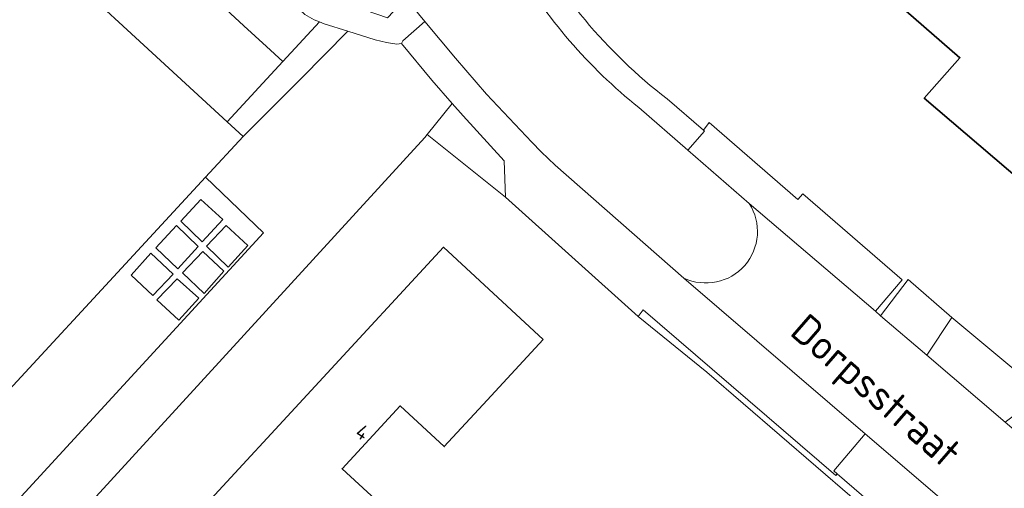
# Model space of a CAD drawing. Extents: x 184422 to 188298, y 343471 to 350189.
# Tile 143 of 256: x 186233 to 186293, y 347008 to 347037. Entities that reach past the tile are written whole.
import ezdxf
from ezdxf.enums import TextEntityAlignment as Align

# ---------------------------------------------------------------- set-up
doc = ezdxf.new("R2010")
doc.units = 0
for name, color, linetype, lineweight in [('B-WA-GR-BEPLANTING_CULTUUR_HEESTERS-GV', 252, 'Continuous', 18), ('B-WA-OG-TERREIN_CULTUURSCHEIDING-GV', 252, 'Continuous', 18), ('B-WA-OG-TERREIN_ERF-GV', 252, 'Continuous', 18), ('B-WA-OG-TOPOGRAFIE-T18', 252, 'Continuous', 18), ('B-WA-VH-VERHARDING_ASFALT-GV', 252, 'Continuous', 18), ('B-WA-VH-VERHARDING_GESLOTEN-GV', 252, 'Continuous', 18), ('B-WA-VH-VERHARDING_HALFVERHARDING_GRIND-GV', 252, 'Continuous', 18), ('B-WA-VH-VERHARDING_OPEN-GV', 252, 'Continuous', 18), ('B-WA-VH-VERHARDING_SIERBESTRATING-GV', 252, 'Continuous', 18), ('B-WA-VH-VERHARDING_STRAATBAKSTEEN-GV', 252, 'Continuous', 18), ('B-WE-OG-BEBOUWING-GV', 250, 'Continuous', 35), ('B-WE-OG-BEBOUWING-T18', 10, 'Continuous', 18)]:
    doc.layers.add(name, color=color, linetype=linetype, lineweight=lineweight)
doc.styles.add('NLCS-ISO-M1000-T18', font='NLCS-ISO.ttf', dxfattribs={"height": 1.8})
doc.styles.add('NLCS-ISO-M500-T18', font='NLCS-ISO.ttf', dxfattribs={"height": 0.9})

msp = doc.modelspace()

# ---------------------------------------------------------------- linework, layer by layer
at = {"layer": 'B-WA-GR-BEPLANTING_CULTUUR_HEESTERS-GV', "flags": 128}
msp.add_lwpolyline([(186245.156, 347037.953), (186244.207, 347038.824), (186233.373, 347048.714), (186230.23, 347045.111), (186232.079, 347043.21), (186245.985, 347030.434), (186249.367, 347034.075), (186248.373, 347034.99), (186247.004, 347036.252), (186245.403, 347037.726)], close=True, dxfattribs=at)
msp.add_lwpolyline([(186245.156, 347037.953), (186244.207, 347038.824), (186233.373, 347048.714), (186230.23, 347045.111), (186232.079, 347043.21), (186245.985, 347030.434), (186249.367, 347034.075), (186248.373, 347034.99), (186247.004, 347036.252), (186245.403, 347037.726)], close=True, dxfattribs=at)
msp.add_lwpolyline([(186245.156, 347037.953), (186244.207, 347038.824), (186233.373, 347048.714), (186230.23, 347045.111), (186232.079, 347043.21), (186245.985, 347030.434), (186249.367, 347034.075), (186248.373, 347034.99), (186247.004, 347036.252), (186245.403, 347037.726)], close=True, dxfattribs=at)
at = {"layer": 'B-WA-OG-TERREIN_CULTUURSCHEIDING-GV', "flags": 128}
for points in [[(186244.207, 347038.824), (186245.156, 347037.953), (186245.403, 347037.726), (186247.004, 347036.252), (186248.373, 347034.99), (186249.367, 347034.075), (186251.598, 347036.477), (186251.276, 347036.613), (186250.704, 347036.937), (186250.669, 347036.969), (186249.318, 347038.2), (186247.399, 347039.949), (186247.278, 347040.062), (186246.259, 347041.016), (186235.331, 347050.909), (186233.373, 347048.714)], [(186244.207, 347038.824), (186245.156, 347037.953), (186245.403, 347037.726), (186247.004, 347036.252), (186248.373, 347034.99), (186249.367, 347034.075), (186251.598, 347036.477), (186251.276, 347036.613), (186250.704, 347036.937), (186250.669, 347036.969), (186249.318, 347038.2), (186247.399, 347039.949), (186247.278, 347040.062), (186246.259, 347041.016), (186235.331, 347050.909), (186233.373, 347048.714)], [(186244.207, 347038.824), (186245.156, 347037.953), (186245.403, 347037.726), (186247.004, 347036.252), (186248.373, 347034.99), (186249.367, 347034.075), (186251.598, 347036.477), (186251.276, 347036.613), (186250.704, 347036.937), (186250.669, 347036.969), (186249.318, 347038.2), (186247.399, 347039.949), (186247.278, 347040.062), (186246.259, 347041.016), (186235.331, 347050.909), (186233.373, 347048.714)], [(186229.245, 347007.03), (186226.855, 347004.414), (186227.651, 347003.62), (186228.437, 347002.816), (186231.194, 347002.576), (186233.441, 347002.688), (186257.987, 347029.478), (186258.127, 347029.652), (186259.644, 347031.536), (186258.407, 347032.953), (186256.573, 347035.164), (186256.275, 347035.142), (186255.655, 347035.241), (186254.967, 347035.399), (186253.315, 347035.912), (186250.472, 347033.057), (186246.964, 347029.534), (186244.683, 347027.069), (186248.2, 347023.701), (186231.199, 347005.231)], [(186229.245, 347007.03), (186226.855, 347004.414), (186227.651, 347003.62), (186228.437, 347002.816), (186231.194, 347002.576), (186233.441, 347002.688), (186257.987, 347029.478), (186258.127, 347029.652), (186259.644, 347031.536), (186258.407, 347032.953), (186256.573, 347035.164), (186256.275, 347035.142), (186255.655, 347035.241), (186254.967, 347035.399), (186253.315, 347035.912), (186250.472, 347033.057), (186246.964, 347029.534), (186244.683, 347027.069), (186248.2, 347023.701), (186231.199, 347005.231)], [(186229.245, 347007.03), (186226.855, 347004.414), (186227.651, 347003.62), (186228.437, 347002.816), (186231.194, 347002.576), (186233.441, 347002.688), (186257.987, 347029.478), (186258.127, 347029.652), (186259.644, 347031.536), (186258.407, 347032.953), (186256.573, 347035.164), (186256.275, 347035.142), (186255.655, 347035.241), (186254.967, 347035.399), (186253.315, 347035.912), (186250.472, 347033.057), (186246.964, 347029.534), (186244.683, 347027.069), (186248.2, 347023.701), (186231.199, 347005.231)]]:
    msp.add_lwpolyline(points, close=True, dxfattribs=at)
at = {"layer": 'B-WA-OG-TERREIN_ERF-GV', "flags": 128}
for points in [[(186272.667, 347031.817), (186274.874, 347029.928), (186275.232, 347030.386), (186280.611, 347025.729), (186280.905, 347026.06), (186286.934, 347020.843), (186285.306, 347018.946), (186285.624, 347018.674), (186287.297, 347020.864), (186289.941, 347018.561), (186294.8, 347014.526), (186295.255, 347014.148), (186307.868, 347035.631), (186321.011, 347058.152), (186322.196, 347060.737), (186324.032, 347063.987), (186323.413, 347064.321), (186323.967, 347065.343)], [(186272.667, 347031.817), (186274.874, 347029.928), (186275.232, 347030.386), (186280.611, 347025.729), (186280.905, 347026.06), (186286.934, 347020.843), (186285.306, 347018.946), (186285.624, 347018.674), (186287.297, 347020.864), (186289.941, 347018.561), (186294.8, 347014.526), (186295.255, 347014.148), (186307.868, 347035.631), (186321.011, 347058.152), (186322.196, 347060.737), (186324.032, 347063.987), (186323.413, 347064.321), (186323.967, 347065.343)], [(186272.667, 347031.817), (186274.874, 347029.928), (186275.232, 347030.386), (186280.611, 347025.729), (186280.905, 347026.06), (186286.934, 347020.843), (186285.306, 347018.946), (186285.624, 347018.674), (186287.297, 347020.864), (186289.941, 347018.561), (186294.8, 347014.526), (186295.255, 347014.148), (186307.868, 347035.631), (186321.011, 347058.152), (186322.196, 347060.737), (186324.032, 347063.987), (186323.413, 347064.321), (186323.967, 347065.343)], [(186300.972, 346991.823), (186293.063, 346999.384), (186286.095, 347005.751), (186275.076, 347015.251), (186270.924, 347018.634), (186262.88, 347025.87), (186258.127, 347029.652), (186257.987, 347029.478), (186233.441, 347002.688), (186248.368, 346988.55), (186249.265, 346987.812), (186245.921, 346984.053), (186243.54, 346983.787), (186245.548, 346980.731), (186235.403, 346969.757), (186235.416, 346969.636), (186235.07, 346969.206)], [(186300.972, 346991.823), (186293.063, 346999.384), (186286.095, 347005.751), (186275.076, 347015.251), (186270.924, 347018.634), (186262.88, 347025.87), (186258.127, 347029.652), (186257.987, 347029.478), (186233.441, 347002.688), (186248.368, 346988.55), (186249.265, 346987.812), (186245.921, 346984.053), (186243.54, 346983.787), (186245.548, 346980.731), (186235.403, 346969.757), (186235.416, 346969.636), (186235.07, 346969.206)], [(186300.972, 346991.823), (186293.063, 346999.384), (186286.095, 347005.751), (186275.076, 347015.251), (186270.924, 347018.634), (186262.88, 347025.87), (186258.127, 347029.652), (186257.987, 347029.478), (186233.441, 347002.688), (186248.368, 346988.55), (186249.265, 346987.812), (186245.921, 346984.053), (186243.54, 346983.787), (186245.548, 346980.731), (186235.403, 346969.757), (186235.416, 346969.636), (186235.07, 346969.206)]]:
    msp.add_lwpolyline(points, dxfattribs=at)
for points in [[(186302.341, 347035.365), (186299.574, 347032.116), (186300.754, 347031.095), (186295.876, 347025.377), (186288.273, 347031.855), (186290.431, 347034.307), (186287.155, 347037.161), (186290.469, 347040.965), (186292.724, 347043.554), (186298.534, 347038.607)], [(186302.341, 347035.365), (186299.574, 347032.116), (186300.754, 347031.095), (186295.876, 347025.377), (186288.273, 347031.855), (186290.431, 347034.307), (186287.155, 347037.161), (186290.469, 347040.965), (186292.724, 347043.554), (186298.534, 347038.607)], [(186302.341, 347035.365), (186299.574, 347032.116), (186300.754, 347031.095), (186295.876, 347025.377), (186288.273, 347031.855), (186290.431, 347034.307), (186287.155, 347037.161), (186290.469, 347040.965), (186292.724, 347043.554), (186298.534, 347038.607)], [(186244.026, 347006.5), (186259.103, 347022.822), (186265.153, 347017.234), (186261.76, 347013.561), (186259.156, 347010.742), (186256.481, 347013.212), (186252.965, 347009.405), (186254.996, 347007.53), (186251.604, 347003.857), (186250.605, 347004.78), (186248.433, 347002.429)], [(186244.026, 347006.5), (186259.103, 347022.822), (186265.153, 347017.234), (186261.76, 347013.561), (186259.156, 347010.742), (186256.481, 347013.212), (186252.965, 347009.405), (186254.996, 347007.53), (186251.604, 347003.857), (186250.605, 347004.78), (186248.433, 347002.429)], [(186244.026, 347006.5), (186259.103, 347022.822), (186265.153, 347017.234), (186261.76, 347013.561), (186259.156, 347010.742), (186256.481, 347013.212), (186252.965, 347009.405), (186254.996, 347007.53), (186251.604, 347003.857), (186250.605, 347004.78), (186248.433, 347002.429)]]:
    msp.add_lwpolyline(points, close=True, dxfattribs=at)
at = {"layer": 'B-WA-OG-TERREIN_ERF-GV'}
msp.add_lwpolyline([(186263.852, 347042.331, 0.10756), (186272.667, 347031.817)], format="xyb", dxfattribs=at)
msp.add_lwpolyline([(186263.852, 347042.331, 0.10756), (186272.667, 347031.817)], format="xyb", dxfattribs=at)
msp.add_lwpolyline([(186263.852, 347042.331, 0.10756), (186272.667, 347031.817)], format="xyb", dxfattribs=at)
at = {"layer": 'B-WA-VH-VERHARDING_ASFALT-GV', "flags": 128}
msp.add_lwpolyline([(186285.624, 347018.674), (186288.426, 347016.28), (186289.941, 347018.561), (186287.297, 347020.864)], close=True, dxfattribs=at)
msp.add_lwpolyline([(186285.624, 347018.674), (186288.426, 347016.28), (186289.941, 347018.561), (186287.297, 347020.864)], close=True, dxfattribs=at)
msp.add_lwpolyline([(186285.624, 347018.674), (186288.426, 347016.28), (186289.941, 347018.561), (186287.297, 347020.864)], close=True, dxfattribs=at)
at = {"layer": 'B-WA-VH-VERHARDING_GESLOTEN-GV', "flags": 128}
for points in [[(186213.007, 347022.598), (186227.892, 347008.922), (186227.893, 347008.923), (186244.683, 347027.069), (186246.964, 347029.534), (186245.985, 347030.434), (186232.079, 347043.21), (186227.247, 347037.988), (186216.32, 347026.179)], [(186213.007, 347022.598), (186227.892, 347008.922), (186227.893, 347008.923), (186244.683, 347027.069), (186246.964, 347029.534), (186245.985, 347030.434), (186232.079, 347043.21), (186227.247, 347037.988), (186216.32, 347026.179)], [(186213.007, 347022.598), (186227.892, 347008.922), (186227.893, 347008.923), (186244.683, 347027.069), (186246.964, 347029.534), (186245.985, 347030.434), (186232.079, 347043.21), (186227.247, 347037.988), (186216.32, 347026.179)], [(186243.175, 347024.401), (186244.471, 347023.151), (186245.723, 347024.507), (186244.387, 347025.71)], [(186243.175, 347024.401), (186244.471, 347023.151), (186245.723, 347024.507), (186244.387, 347025.71)], [(186243.175, 347024.401), (186244.471, 347023.151), (186245.723, 347024.507), (186244.387, 347025.71)], [(186241.671, 347022.79), (186242.998, 347021.523), (186244.24, 347022.871), (186242.912, 347024.139)], [(186241.671, 347022.79), (186242.998, 347021.523), (186244.24, 347022.871), (186242.912, 347024.139)], [(186241.671, 347022.79), (186242.998, 347021.523), (186244.24, 347022.871), (186242.912, 347024.139)], [(186245.92, 347024.147), (186244.731, 347022.882), (186246.061, 347021.626), (186247.25, 347022.934)], [(186245.92, 347024.147), (186244.731, 347022.882), (186246.061, 347021.626), (186247.25, 347022.934)], [(186245.92, 347024.147), (186244.731, 347022.882), (186246.061, 347021.626), (186247.25, 347022.934)], [(186240.16, 347021.131), (186241.488, 347019.902), (186242.719, 347021.201), (186241.358, 347022.467)], [(186240.16, 347021.131), (186241.488, 347019.902), (186242.719, 347021.201), (186241.358, 347022.467)], [(186240.16, 347021.131), (186241.488, 347019.902), (186242.719, 347021.201), (186241.358, 347022.467)], [(186244.505, 347022.573), (186243.278, 347021.278), (186244.594, 347020.031), (186245.787, 347021.367)], [(186244.505, 347022.573), (186243.278, 347021.278), (186244.594, 347020.031), (186245.787, 347021.367)], [(186244.505, 347022.573), (186243.278, 347021.278), (186244.594, 347020.031), (186245.787, 347021.367)], [(186242.948, 347020.908), (186241.73, 347019.637), (186243.064, 347018.398), (186244.267, 347019.743)], [(186242.948, 347020.908), (186241.73, 347019.637), (186243.064, 347018.398), (186244.267, 347019.743)], [(186242.948, 347020.908), (186241.73, 347019.637), (186243.064, 347018.398), (186244.267, 347019.743)]]:
    msp.add_lwpolyline(points, close=True, dxfattribs=at)
at = {"layer": 'B-WA-VH-VERHARDING_GESLOTEN-GV'}
msp.add_lwpolyline([(186277.66, 347025.477, -0.753495), (186273.692, 347020.959)], format="xyb", dxfattribs=at)
msp.add_lwpolyline([(186277.66, 347025.477, -0.753495), (186273.692, 347020.959)], format="xyb", dxfattribs=at)
msp.add_lwpolyline([(186277.66, 347025.477, -0.753495), (186273.692, 347020.959)], format="xyb", dxfattribs=at)
at = {"layer": 'B-WA-VH-VERHARDING_GESLOTEN-GV', "flags": 128}
for points in [[(186311.746, 346990.236), (186313.675, 346992.573), (186313.435, 346992.759), (186313.09, 346993.019), (186311.061, 346996.101), (186311.407, 346996.51), (186298.255, 347007.857), (186297.219, 347008.769), (186293.167, 347012.23), (186288.426, 347016.28), (186285.624, 347018.674), (186285.306, 347018.946), (186277.66, 347025.477)], [(186311.746, 346990.236), (186313.675, 346992.573), (186313.435, 346992.759), (186313.09, 346993.019), (186311.061, 346996.101), (186311.407, 346996.51), (186298.255, 347007.857), (186297.219, 347008.769), (186293.167, 347012.23), (186288.426, 347016.28), (186285.624, 347018.674), (186285.306, 347018.946), (186277.66, 347025.477)], [(186311.746, 346990.236), (186313.675, 346992.573), (186313.435, 346992.759), (186313.09, 346993.019), (186311.061, 346996.101), (186311.407, 346996.51), (186298.255, 347007.857), (186297.219, 347008.769), (186293.167, 347012.23), (186288.426, 347016.28), (186285.624, 347018.674), (186285.306, 347018.946), (186277.66, 347025.477)], [(186273.692, 347020.959), (186284.689, 347011.52), (186294.259, 347003.306), (186298.094, 347000), (186303.801, 346995.072), (186304.133, 346994.786), (186306.472, 346992.766), (186307.44, 346991.93), (186307.821, 346992.306), (186311.153, 346990.751), (186311.593, 346990.367), (186311.746, 346990.236)], [(186273.692, 347020.959), (186284.689, 347011.52), (186294.259, 347003.306), (186298.094, 347000), (186303.801, 346995.072), (186304.133, 346994.786), (186306.472, 346992.766), (186307.44, 346991.93), (186307.821, 346992.306), (186311.153, 346990.751), (186311.593, 346990.367), (186311.746, 346990.236)], [(186273.692, 347020.959), (186284.689, 347011.52), (186294.259, 347003.306), (186298.094, 347000), (186303.801, 346995.072), (186304.133, 346994.786), (186306.472, 346992.766), (186307.44, 346991.93), (186307.821, 346992.306), (186311.153, 346990.751), (186311.593, 346990.367), (186311.746, 346990.236)]]:
    msp.add_lwpolyline(points, dxfattribs=at)
at = {"layer": 'B-WA-VH-VERHARDING_HALFVERHARDING_GRIND-GV', "flags": 128}
for points in [[(186262.88, 347025.87), (186262.786, 347028.053), (186260.296, 347030.79), (186259.644, 347031.536), (186258.127, 347029.652)], [(186262.88, 347025.87), (186262.786, 347028.053), (186260.296, 347030.79), (186259.644, 347031.536), (186258.127, 347029.652)], [(186262.88, 347025.87), (186262.786, 347028.053), (186260.296, 347030.79), (186259.644, 347031.536), (186258.127, 347029.652)], [(186282.986, 347009.098), (186282.897, 347009), (186271.228, 347019.037), (186270.924, 347018.634), (186275.076, 347015.251), (186286.095, 347005.751), (186293.063, 346999.384), (186300.972, 346991.823), (186301.844, 346992.825)], [(186282.986, 347009.098), (186282.897, 347009), (186271.228, 347019.037), (186270.924, 347018.634), (186275.076, 347015.251), (186286.095, 347005.751), (186293.063, 346999.384), (186300.972, 346991.823), (186301.844, 346992.825)], [(186282.986, 347009.098), (186282.897, 347009), (186271.228, 347019.037), (186270.924, 347018.634), (186275.076, 347015.251), (186286.095, 347005.751), (186293.063, 346999.384), (186300.972, 346991.823), (186301.844, 346992.825)]]:
    msp.add_lwpolyline(points, close=True, dxfattribs=at)
at = {"layer": 'B-WA-VH-VERHARDING_OPEN-GV'}
for points in [[(186272.667, 347031.817, -0.10756), (186263.852, 347042.331)], [(186272.667, 347031.817, -0.10756), (186263.852, 347042.331)], [(186272.667, 347031.817, -0.10756), (186263.852, 347042.331)], [(186263.383, 347040.11, 0.094174), (186270.96, 347031.291)], [(186263.383, 347040.11, 0.094174), (186270.96, 347031.291)], [(186263.383, 347040.11, 0.094174), (186270.96, 347031.291)]]:
    msp.add_lwpolyline(points, format="xyb", dxfattribs=at)
at = {"layer": 'B-WA-VH-VERHARDING_OPEN-GV', "flags": 128}
for points in [[(186273.692, 347020.959), (186265.875, 347027.806), (186265.03, 347028.614), (186264.461, 347029.197), (186261.729, 347032.104), (186259.834, 347034.283), (186257.982, 347036.499), (186256.636, 347035.337), (186256.573, 347035.164), (186258.407, 347032.953), (186259.644, 347031.536), (186260.296, 347030.79), (186262.786, 347028.053), (186262.88, 347025.87), (186270.924, 347018.634), (186271.228, 347019.037), (186282.897, 347009), (186282.986, 347009.098), (186282.783, 347009.273), (186284.689, 347011.52)], [(186273.692, 347020.959), (186265.875, 347027.806), (186265.03, 347028.614), (186264.461, 347029.197), (186261.729, 347032.104), (186259.834, 347034.283), (186257.982, 347036.499), (186256.636, 347035.337), (186256.573, 347035.164), (186258.407, 347032.953), (186259.644, 347031.536), (186260.296, 347030.79), (186262.786, 347028.053), (186262.88, 347025.87), (186270.924, 347018.634), (186271.228, 347019.037), (186282.897, 347009), (186282.986, 347009.098), (186282.783, 347009.273), (186284.689, 347011.52)], [(186273.692, 347020.959), (186265.875, 347027.806), (186265.03, 347028.614), (186264.461, 347029.197), (186261.729, 347032.104), (186259.834, 347034.283), (186257.982, 347036.499), (186256.636, 347035.337), (186256.573, 347035.164), (186258.407, 347032.953), (186259.644, 347031.536), (186260.296, 347030.79), (186262.786, 347028.053), (186262.88, 347025.87), (186270.924, 347018.634), (186271.228, 347019.037), (186282.897, 347009), (186282.986, 347009.098), (186282.783, 347009.273), (186284.689, 347011.52)], [(186274.874, 347029.928), (186274.933, 347029.854), (186273.936, 347028.709), (186277.66, 347025.477), (186285.306, 347018.946), (186286.934, 347020.843), (186280.905, 347026.06), (186280.611, 347025.729), (186275.232, 347030.386)], [(186274.874, 347029.928), (186274.933, 347029.854), (186273.936, 347028.709), (186277.66, 347025.477), (186285.306, 347018.946), (186286.934, 347020.843), (186280.905, 347026.06), (186280.611, 347025.729), (186275.232, 347030.386)], [(186274.874, 347029.928), (186274.933, 347029.854), (186273.936, 347028.709), (186277.66, 347025.477), (186285.306, 347018.946), (186286.934, 347020.843), (186280.905, 347026.06), (186280.611, 347025.729), (186275.232, 347030.386)], [(186289.941, 347018.561), (186288.426, 347016.28), (186293.167, 347012.23), (186294.888, 347013.524), (186295.255, 347014.148), (186294.8, 347014.526)], [(186289.941, 347018.561), (186288.426, 347016.28), (186293.167, 347012.23), (186294.888, 347013.524), (186295.255, 347014.148), (186294.8, 347014.526)], [(186289.941, 347018.561), (186288.426, 347016.28), (186293.167, 347012.23), (186294.888, 347013.524), (186295.255, 347014.148), (186294.8, 347014.526)], [(186303.801, 346995.072), (186298.094, 347000), (186294.259, 347003.306), (186284.689, 347011.52), (186282.783, 347009.273), (186282.986, 347009.098), (186301.844, 346992.825), (186302.18, 346992.535), (186304.133, 346994.786)], [(186303.801, 346995.072), (186298.094, 347000), (186294.259, 347003.306), (186284.689, 347011.52), (186282.783, 347009.273), (186282.986, 347009.098), (186301.844, 346992.825), (186302.18, 346992.535), (186304.133, 346994.786)], [(186303.801, 346995.072), (186298.094, 347000), (186294.259, 347003.306), (186284.689, 347011.52), (186282.783, 347009.273), (186282.986, 347009.098), (186301.844, 346992.825), (186302.18, 346992.535), (186304.133, 346994.786)]]:
    msp.add_lwpolyline(points, close=True, dxfattribs=at)
for points in [[(186273.936, 347028.709), (186274.933, 347029.854), (186274.874, 347029.928), (186272.667, 347031.817)], [(186273.936, 347028.709), (186274.933, 347029.854), (186274.874, 347029.928), (186272.667, 347031.817)], [(186273.936, 347028.709), (186274.933, 347029.854), (186274.874, 347029.928), (186272.667, 347031.817)], [(186270.96, 347031.291), (186273.936, 347028.709)], [(186270.96, 347031.291), (186273.936, 347028.709)], [(186270.96, 347031.291), (186273.936, 347028.709)]]:
    msp.add_lwpolyline(points, dxfattribs=at)
at = {"layer": 'B-WA-VH-VERHARDING_SIERBESTRATING-GV', "flags": 128}
msp.add_lwpolyline([(186256.573, 347035.164), (186256.636, 347035.337), (186257.982, 347036.499), (186256.835, 347037.931), (186255.711, 347036.733), (186251.65, 347038.152), (186236.35, 347052.055), (186235.331, 347050.909), (186246.259, 347041.016), (186247.278, 347040.062), (186247.399, 347039.949), (186249.318, 347038.2), (186250.669, 347036.969), (186250.704, 347036.937), (186251.276, 347036.613), (186251.598, 347036.477), (186251.883, 347036.357), (186253.315, 347035.912), (186254.967, 347035.399), (186255.655, 347035.241), (186256.275, 347035.142)], close=True, dxfattribs=at)
msp.add_lwpolyline([(186256.573, 347035.164), (186256.636, 347035.337), (186257.982, 347036.499), (186256.835, 347037.931), (186255.711, 347036.733), (186251.65, 347038.152), (186236.35, 347052.055), (186235.331, 347050.909), (186246.259, 347041.016), (186247.278, 347040.062), (186247.399, 347039.949), (186249.318, 347038.2), (186250.669, 347036.969), (186250.704, 347036.937), (186251.276, 347036.613), (186251.598, 347036.477), (186251.883, 347036.357), (186253.315, 347035.912), (186254.967, 347035.399), (186255.655, 347035.241), (186256.275, 347035.142)], close=True, dxfattribs=at)
msp.add_lwpolyline([(186256.573, 347035.164), (186256.636, 347035.337), (186257.982, 347036.499), (186256.835, 347037.931), (186255.711, 347036.733), (186251.65, 347038.152), (186236.35, 347052.055), (186235.331, 347050.909), (186246.259, 347041.016), (186247.278, 347040.062), (186247.399, 347039.949), (186249.318, 347038.2), (186250.669, 347036.969), (186250.704, 347036.937), (186251.276, 347036.613), (186251.598, 347036.477), (186251.883, 347036.357), (186253.315, 347035.912), (186254.967, 347035.399), (186255.655, 347035.241), (186256.275, 347035.142)], close=True, dxfattribs=at)
at = {"layer": 'B-WA-VH-VERHARDING_STRAATBAKSTEEN-GV'}
for points in [[(186270.96, 347031.291, -0.094174), (186263.383, 347040.11)], [(186270.96, 347031.291, -0.094174), (186263.383, 347040.11)], [(186270.96, 347031.291, -0.094174), (186263.383, 347040.11)], [(186273.692, 347020.959, 0.753495), (186277.66, 347025.477)], [(186273.692, 347020.959, 0.753495), (186277.66, 347025.477)], [(186273.692, 347020.959, 0.753495), (186277.66, 347025.477)]]:
    msp.add_lwpolyline(points, format="xyb", dxfattribs=at)
at = {"layer": 'B-WA-VH-VERHARDING_STRAATBAKSTEEN-GV', "flags": 128}
for points in [[(186256.009, 347038.962), (186256.835, 347037.931), (186257.982, 347036.499)], [(186256.009, 347038.962), (186256.835, 347037.931), (186257.982, 347036.499)], [(186256.009, 347038.962), (186256.835, 347037.931), (186257.982, 347036.499)], [(186257.982, 347036.499), (186259.834, 347034.283), (186261.729, 347032.104), (186264.461, 347029.197), (186265.03, 347028.614), (186265.875, 347027.806), (186273.692, 347020.959)], [(186257.982, 347036.499), (186259.834, 347034.283), (186261.729, 347032.104), (186264.461, 347029.197), (186265.03, 347028.614), (186265.875, 347027.806), (186273.692, 347020.959)], [(186257.982, 347036.499), (186259.834, 347034.283), (186261.729, 347032.104), (186264.461, 347029.197), (186265.03, 347028.614), (186265.875, 347027.806), (186273.692, 347020.959)], [(186277.66, 347025.477), (186273.936, 347028.709), (186270.96, 347031.291)], [(186277.66, 347025.477), (186273.936, 347028.709), (186270.96, 347031.291)], [(186277.66, 347025.477), (186273.936, 347028.709), (186270.96, 347031.291)]]:
    msp.add_lwpolyline(points, dxfattribs=at)
for points in [[(186245.985, 347030.434), (186246.964, 347029.534), (186250.472, 347033.057), (186253.315, 347035.912), (186251.883, 347036.357), (186251.598, 347036.477), (186249.367, 347034.075)], [(186245.985, 347030.434), (186246.964, 347029.534), (186250.472, 347033.057), (186253.315, 347035.912), (186251.883, 347036.357), (186251.598, 347036.477), (186249.367, 347034.075)], [(186245.985, 347030.434), (186246.964, 347029.534), (186250.472, 347033.057), (186253.315, 347035.912), (186251.883, 347036.357), (186251.598, 347036.477), (186249.367, 347034.075)], [(186227.892, 347008.922), (186227.555, 347008.557), (186228.183, 347007.979), (186229.245, 347007.03), (186231.199, 347005.231), (186248.2, 347023.701), (186244.683, 347027.069), (186227.893, 347008.923)], [(186227.892, 347008.922), (186227.555, 347008.557), (186228.183, 347007.979), (186229.245, 347007.03), (186231.199, 347005.231), (186248.2, 347023.701), (186244.683, 347027.069), (186227.893, 347008.923)], [(186227.892, 347008.922), (186227.555, 347008.557), (186228.183, 347007.979), (186229.245, 347007.03), (186231.199, 347005.231), (186248.2, 347023.701), (186244.683, 347027.069), (186227.893, 347008.923)], [(186245.723, 347024.507), (186244.471, 347023.151), (186243.175, 347024.401), (186244.387, 347025.71)], [(186245.723, 347024.507), (186244.471, 347023.151), (186243.175, 347024.401), (186244.387, 347025.71)], [(186245.723, 347024.507), (186244.471, 347023.151), (186243.175, 347024.401), (186244.387, 347025.71)], [(186244.24, 347022.871), (186242.998, 347021.523), (186241.671, 347022.79), (186242.912, 347024.139)], [(186244.24, 347022.871), (186242.998, 347021.523), (186241.671, 347022.79), (186242.912, 347024.139)], [(186244.24, 347022.871), (186242.998, 347021.523), (186241.671, 347022.79), (186242.912, 347024.139)], [(186246.061, 347021.626), (186244.731, 347022.882), (186245.92, 347024.147), (186247.25, 347022.934)], [(186246.061, 347021.626), (186244.731, 347022.882), (186245.92, 347024.147), (186247.25, 347022.934)], [(186246.061, 347021.626), (186244.731, 347022.882), (186245.92, 347024.147), (186247.25, 347022.934)], [(186242.719, 347021.201), (186241.488, 347019.902), (186240.16, 347021.131), (186241.358, 347022.467)], [(186242.719, 347021.201), (186241.488, 347019.902), (186240.16, 347021.131), (186241.358, 347022.467)], [(186242.719, 347021.201), (186241.488, 347019.902), (186240.16, 347021.131), (186241.358, 347022.467)], [(186244.594, 347020.031), (186243.278, 347021.278), (186244.505, 347022.573), (186245.787, 347021.367)], [(186244.594, 347020.031), (186243.278, 347021.278), (186244.505, 347022.573), (186245.787, 347021.367)], [(186244.594, 347020.031), (186243.278, 347021.278), (186244.505, 347022.573), (186245.787, 347021.367)], [(186243.064, 347018.398), (186241.73, 347019.637), (186242.948, 347020.908), (186244.267, 347019.743)], [(186243.064, 347018.398), (186241.73, 347019.637), (186242.948, 347020.908), (186244.267, 347019.743)], [(186243.064, 347018.398), (186241.73, 347019.637), (186242.948, 347020.908), (186244.267, 347019.743)]]:
    msp.add_lwpolyline(points, close=True, dxfattribs=at)
at = {"layer": 'B-WE-OG-BEBOUWING-GV', "flags": 128}
for points in [[(186287.155, 347037.161), (186290.431, 347034.307), (186288.273, 347031.855), (186295.876, 347025.377), (186300.754, 347031.095), (186299.574, 347032.116), (186302.341, 347035.365), (186298.534, 347038.607), (186292.724, 347043.554), (186290.469, 347040.965)], [(186287.155, 347037.161), (186290.431, 347034.307), (186288.273, 347031.855), (186295.876, 347025.377), (186300.754, 347031.095), (186299.574, 347032.116), (186302.341, 347035.365), (186298.534, 347038.607), (186292.724, 347043.554), (186290.469, 347040.965)], [(186287.155, 347037.161), (186290.431, 347034.307), (186288.273, 347031.855), (186295.876, 347025.377), (186300.754, 347031.095), (186299.574, 347032.116), (186302.341, 347035.365), (186298.534, 347038.607), (186292.724, 347043.554), (186290.469, 347040.965)], [(186265.153, 347017.234), (186259.103, 347022.822), (186244.026, 347006.5), (186248.433, 347002.429), (186250.605, 347004.78), (186251.604, 347003.857), (186254.996, 347007.53), (186252.965, 347009.405), (186256.481, 347013.212), (186259.156, 347010.742), (186261.76, 347013.561)], [(186265.153, 347017.234), (186259.103, 347022.822), (186244.026, 347006.5), (186248.433, 347002.429), (186250.605, 347004.78), (186251.604, 347003.857), (186254.996, 347007.53), (186252.965, 347009.405), (186256.481, 347013.212), (186259.156, 347010.742), (186261.76, 347013.561)], [(186265.153, 347017.234), (186259.103, 347022.822), (186244.026, 347006.5), (186248.433, 347002.429), (186250.605, 347004.78), (186251.604, 347003.857), (186254.996, 347007.53), (186252.965, 347009.405), (186256.481, 347013.212), (186259.156, 347010.742), (186261.76, 347013.561)]]:
    msp.add_lwpolyline(points, close=True, dxfattribs=at)

# ---------------------------------------------------------------- texts
at = {"layer": 'B-WA-OG-TOPOGRAFIE-T18', "style": 'NLCS-ISO-M1000-T18'}
msp.add_text('Dorpsstraat', height=1.8, rotation=319, dxfattribs=at).set_placement((186285.183, 347013.929), align=Align.MIDDLE)
msp.add_text('Dorpsstraat', height=1.8, rotation=319, dxfattribs=at).set_placement((186285.183, 347013.929), align=Align.MIDDLE)
msp.add_text('Dorpsstraat', height=1.8, rotation=319, dxfattribs=at).set_placement((186285.183, 347013.929), align=Align.MIDDLE)
at = {"layer": 'B-WE-OG-BEBOUWING-T18', "style": 'NLCS-ISO-M500-T18'}
msp.add_text('4', height=0.9, rotation=327.1, dxfattribs=at).set_placement((186254.196, 347011.614), align=Align.MIDDLE)
msp.add_text('4', height=0.9, rotation=327.1, dxfattribs=at).set_placement((186254.196, 347011.614), align=Align.MIDDLE)
msp.add_text('4', height=0.9, rotation=327.1, dxfattribs=at).set_placement((186254.196, 347011.614), align=Align.MIDDLE)

doc.saveas('drawing.dxf')
